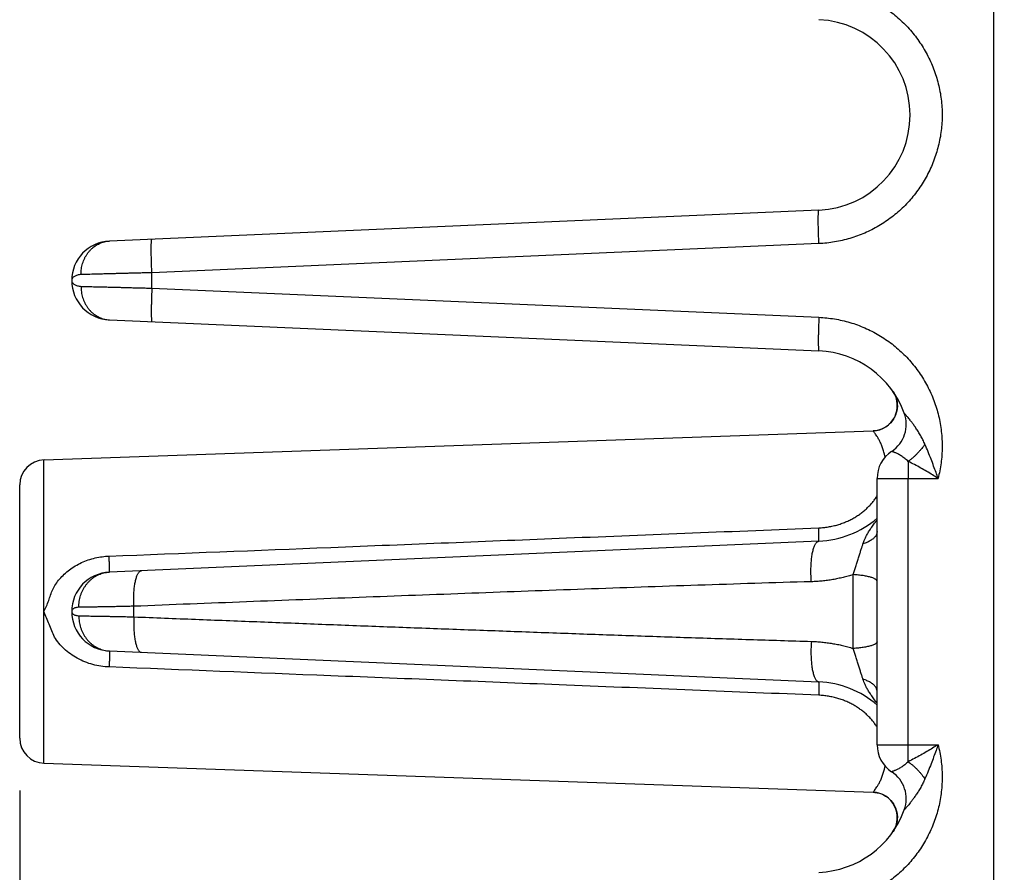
# Model space of a CAD drawing. Header units: inches. Extents: x 0 to 22, y 0 to 17.
# Tile 20 of 49: x 9.6 to 10.8, y 5 to 6. Entities that reach past the tile are written whole.
import ezdxf

# ---------------------------------------------------------------- set-up
doc = ezdxf.new("R2010")
doc.units = ezdxf.units.IN
doc.header["$LTSCALE"] = 1.21
doc.header["$MEASUREMENT"] = 0
doc.layers.get('0').update_dxf_attribs({"linetype": 'CONTINUOUS'})
doc.layers.add('DIMENSIONS', color=7, linetype='CONTINUOUS')
doc.styles.get("Standard").update_dxf_attribs({"font": 'txt', "width": 0.8})
doc.dimstyles.new('DIMSTYLE_1', dxfattribs={"dimtxt": 0.125, "dimasz": 0.18, "dimexe": 0.18, "dimexo": 0.0625, "dimgap": 0.09, "dimtad": 0, "dimtih": 1, "dimtoh": 1, "dimdec": 3, "dimzin": 4, "dimdsep": 46, "dimtxsty": 'STANDARD', "dimblk": '_FILLED', "dimblk1": '_FILLED', "dimblk2": '_FILLED', "dimcen": 0.09, "dimadec": 0, "dimazin": 0, "dimtp": 0.01, "dimtm": 0.01, "dimtfac": 1, "dimtdec": 3, "dimtofl": 0, "dimtmove": 0, "dimatfit": 3, "dimldrblk": '_FILLED', "dimfxl": 1, "dimtolj": 1, "dimtzin": 4, "dimarcsym": 0})

# ---------------------------------------------------------------- blocks, each defined once
blk = doc.blocks.new('_FILLED')
at = {"color": 0, "linetype": 'BYBLOCK'}
blk.add_solid([(0, 0), (-1, 0.1736), (-1, -0.1736)], dxfattribs=at)
blk = doc.blocks.new('*D2')
at = {"layer": 'DIMENSIONS', "color": 2, "linetype": 'CONTINUOUS'}
for p, q in [((12.6864, 5.8608), (12.6864, 1.932)), ((9.6424, 5.0785), (9.6424, 1.932)), ((9.6424, 2.057), (10.5483, 2.057)), ((12.6864, 2.057), (11.9983, 2.057))]:
    blk.add_line(p, q, dxfattribs=at)
at = {"layer": 'DIMENSIONS', "color": 2, "linetype": 'CONTINUOUS', "xscale": 0.18, "yscale": 0.18, "zscale": 0.18, "rotation": 180}
blk.add_blockref('_FILLED', (9.6424, 2.057), dxfattribs=at)
at = {"layer": 'DIMENSIONS', "color": 2, "linetype": 'CONTINUOUS', "xscale": 0.18, "yscale": 0.18, "zscale": 0.18}
blk.add_blockref('_FILLED', (12.6864, 2.057), dxfattribs=at)
at = {"layer": 'DIMENSIONS', "color": 2, "linetype": 'CONTINUOUS', "width": 0.8}
for s, p in [('[', (11.2358, 1.9945)), (']', (11.8358, 1.9945)), ('3.044', (10.6108, 1.9945)), ('77.32', (11.3358, 1.9945))]:
    blk.add_text(s, height=0.125, dxfattribs=at).set_placement(p)
blk = doc.blocks.new('*D3')
at = {"layer": 'DIMENSIONS', "color": 2, "linetype": 'CONTINUOUS'}
for p, q in [((12.6864, 5.8214), (12.6864, 2.682)), ((12.5064, 5.5693), (12.5064, 2.682)), ((12.5064, 2.807), (11.8896, 2.807)), ((12.6864, 2.807), (13.0464, 2.807))]:
    blk.add_line(p, q, dxfattribs=at)
at = {"layer": 'DIMENSIONS', "color": 2, "linetype": 'CONTINUOUS', "xscale": 0.18, "yscale": 0.18, "zscale": 0.18}
blk.add_blockref('_FILLED', (12.5064, 2.807), dxfattribs=at)
at = {"layer": 'DIMENSIONS', "color": 2, "linetype": 'CONTINUOUS', "xscale": 0.18, "yscale": 0.18, "zscale": 0.18, "rotation": 180}
blk.add_blockref('_FILLED', (12.6864, 2.807), dxfattribs=at)
at = {"layer": 'DIMENSIONS', "color": 2, "linetype": 'CONTINUOUS', "width": 0.8}
for s, p in [('[', (11.2271, 2.7445)), (']', (11.7271, 2.7445)), ('.180', (10.7021, 2.7445)), ('4.57', (11.3271, 2.7445))]:
    blk.add_text(s, height=0.125, dxfattribs=at).set_placement(p)

msp = doc.modelspace()

# ---------------------------------------------------------------- linework, layer by layer
at = {"color": 7, "linetype": 'CONTINUOUS'}
for p, q in [((10.8044, 3.557), (10.8044, 7.107)), ((10.5956, 5.7709), (9.7493, 5.734)), ((10.5956, 5.731), (9.8, 5.6962)), ((9.8, 5.6778), (9.8, 5.6962)), ((9.7044, 5.687), (9.7044, 5.687)), ((9.8, 5.6778), (10.5956, 5.6431)), ((9.7493, 5.6401), (10.5956, 5.6031)), ((10.6838, 5.5547), (10.6853, 5.5524)), ((9.6713, 5.473), (10.6602, 5.5076)), ((9.6713, 5.111), (9.6713, 5.473)), ((10.665, 5.1331), (10.665, 5.4509)), ((10.665, 5.4509), (10.7377, 5.4509)), ((10.7019, 5.1331), (10.7019, 5.4509)), ((9.6424, 5.141), (9.6424, 5.4431)), ((10.5956, 5.3759), (9.7493, 5.339)), ((10.6364, 5.248), (10.6364, 5.336)), ((9.7785, 5.2857), (9.7785, 5.2983)), ((9.7044, 5.292), (9.7044, 5.292)), ((9.7493, 5.2451), (10.5956, 5.2081)), ((10.665, 5.1331), (10.7377, 5.1331)), ((9.6713, 5.111), (10.6602, 5.0765)), ((10.6794, 5.0687), (10.6813, 5.0668)), ((10.6813, 5.0668), (10.6831, 5.0647)), ((10.6831, 5.0647), (10.6846, 5.0625)), ((10.6846, 5.0625), (10.6859, 5.0601)), ((10.6859, 5.0601), (10.687, 5.0577)), ((10.687, 5.0577), (10.6879, 5.0551)), ((10.6879, 5.0551), (10.6886, 5.0525)), ((10.6886, 5.0525), (10.689, 5.0498)), ((10.6883, 5.0391), (10.6875, 5.0365)), ((10.6888, 5.0418), (10.6883, 5.0391)), ((10.6891, 5.0444), (10.6888, 5.0417)), ((10.689, 5.0498), (10.6892, 5.0471)), ((10.6892, 5.0471), (10.6891, 5.0444)), ((10.6853, 5.0316), (10.684, 5.0297)), ((10.6865, 5.034), (10.6852, 5.0316)), ((10.6875, 5.0365), (10.6865, 5.034))]:
    msp.add_line(p, q, dxfattribs=at)
for points in [[(10.6852, 5.5525), (10.6865, 5.5501), (10.6875, 5.5476), (10.6883, 5.545), (10.6888, 5.5423), (10.6891, 5.5396), (10.6892, 5.5369), (10.689, 5.5342), (10.6886, 5.5316), (10.6879, 5.529), (10.687, 5.5264), (10.6859, 5.5239), (10.6846, 5.5216), (10.6831, 5.5194), (10.6813, 5.5173), (10.6794, 5.5154), (10.6773, 5.5137), (10.6751, 5.5121), (10.6728, 5.5108), (10.6703, 5.5097)], [(10.6703, 5.5097), (10.6677, 5.5088), (10.6651, 5.5081), (10.6625, 5.5077), (10.6602, 5.5076)], [(10.6602, 5.0765), (10.6625, 5.0763), (10.6651, 5.0759), (10.6677, 5.0753), (10.6703, 5.0744)], [(10.6625, 5.0763), (10.6651, 5.0759), (10.6677, 5.0753)], [(10.6703, 5.0744), (10.6728, 5.0733), (10.6751, 5.0719), (10.6773, 5.0704), (10.6794, 5.0687)]]:
    msp.add_lwpolyline(points, dxfattribs=at)
for centre, radius, start, end in [((10.5907, 5.8845), 0.1137, 272.5, 87.5), ((9.7514, 5.687), 0.047, 92.4972, 267.4997), ((10.5907, 5.4895), 0.1137, 20.1643, 87.5), ((10.6592, 5.5376), 0.03, 271.9987, 34.3471), ((10.6612, 5.5154), 0.0386, 303.3294, 20.1662), ((9.6724, 5.4431), 0.03, 92, 180), ((10.7036, 5.4509), 0.0386, 123.3294, 180), ((10.5907, 5.4895), 0.1137, 272.5, 310.828), ((9.7514, 5.292), 0.047, 92.5, 267.5), ((10.5907, 5.0945), 0.1137, 49.1718, 87.5), ((9.6724, 5.141), 0.03, 180, 268), ((10.7036, 5.1331), 0.0386, 180, 236.6706), ((10.6612, 5.0686), 0.0386, 339.8341, 56.6706), ((10.6592, 5.0465), 0.03, 325.6798, 88.002), ((10.5907, 5.0945), 0.1137, 272.5, 339.8358)]:
    msp.add_arc(centre, radius, start, end, dxfattribs=at)
for points, knots in [([(10.5956, 6.0381), (10.5987, 6.0379), (10.605, 6.0375), (10.6143, 6.0362), (10.6235, 6.0344), (10.6326, 6.032), (10.6416, 6.029), (10.6503, 6.0255), (10.6588, 6.0215), (10.667, 6.017), (10.675, 6.012), (10.6826, 6.0065), (10.6899, 6.0005), (10.6968, 5.9941), (10.7033, 5.9874), (10.7093, 5.9802), (10.7149, 5.9727), (10.7201, 5.9648), (10.7247, 5.9566), (10.7289, 5.9482), (10.7325, 5.9396), (10.7356, 5.9307), (10.7381, 5.9217), (10.7401, 5.9125), (10.7416, 5.9032), (10.7424, 5.8939), (10.7427, 5.8845), (10.7424, 5.8751), (10.7416, 5.8658), (10.7401, 5.8565), (10.7381, 5.8474), (10.7356, 5.8383), (10.7325, 5.8295), (10.7289, 5.8208), (10.7247, 5.8124), (10.7201, 5.8042), (10.7149, 5.7964), (10.7093, 5.7889), (10.7033, 5.7817), (10.6968, 5.7749), (10.6899, 5.7685), (10.6826, 5.7626), (10.675, 5.7571), (10.667, 5.7521), (10.6588, 5.7475), (10.6503, 5.7435), (10.6416, 5.74), (10.6326, 5.7371), (10.6235, 5.7347), (10.6143, 5.7328), (10.605, 5.7316), (10.5987, 5.7311), (10.5956, 5.731)], [0, 0, 0, 0, 0.019975, 0.039999, 0.060045, 0.080091, 0.100121, 0.120144, 0.140168, 0.160191, 0.180209, 0.200223, 0.220231, 0.240235, 0.260235, 0.280231, 0.300223, 0.320212, 0.340197, 0.36018, 0.38016, 0.400139, 0.420116, 0.440092, 0.460067, 0.480042, 0.500017, 0.519992, 0.539967, 0.559943, 0.579919, 0.599896, 0.619874, 0.639854, 0.659836, 0.679821, 0.699808, 0.719799, 0.739794, 0.759793, 0.779796, 0.799803, 0.819815, 0.839833, 0.859855, 0.879877, 0.899899, 0.919929, 0.939973, 0.960015, 0.980032, 1, 1, 1, 1]), ([(10.5956, 5.731), (10.5956, 5.7321), (10.5955, 5.7343), (10.5954, 5.7375), (10.5952, 5.7408), (10.5951, 5.7439), (10.5951, 5.747), (10.595, 5.7499), (10.5949, 5.7528), (10.5949, 5.7554), (10.5949, 5.758), (10.5949, 5.7603), (10.5949, 5.7624), (10.5949, 5.7643), (10.595, 5.766), (10.5951, 5.7675), (10.5951, 5.7687), (10.5952, 5.7696), (10.5953, 5.7703), (10.5954, 5.7707), (10.5956, 5.7709), (10.5956, 5.7709)], [0, 0, 0, 0, 0.082336, 0.1641, 0.244734, 0.323691, 0.400434, 0.474441, 0.545209, 0.612258, 0.675133, 0.733407, 0.786688, 0.834615, 0.876868, 0.913166, 0.943276, 0.967014, 0.984268, 0.995056, 1, 1, 1, 1]), ([(9.7155, 5.694), (9.7155, 5.6952), (9.7156, 5.6974), (9.7159, 5.7008), (9.7165, 5.7041), (9.7174, 5.7074), (9.7185, 5.7106), (9.7198, 5.7136), (9.7214, 5.7165), (9.7232, 5.7192), (9.7251, 5.7218), (9.7273, 5.7241), (9.7297, 5.7263), (9.7322, 5.7282), (9.7348, 5.7298), (9.7375, 5.7312), (9.7404, 5.7324), (9.7433, 5.7332), (9.7463, 5.7338), (9.7483, 5.734), (9.7493, 5.734)], [0, 0, 0, 0, 0.058843, 0.117555, 0.176052, 0.234253, 0.292085, 0.349484, 0.406398, 0.462787, 0.518625, 0.573904, 0.628629, 0.682822, 0.736524, 0.789787, 0.842681, 0.895286, 0.947693, 1, 1, 1, 1]), ([(9.8, 5.6962), (9.7999, 5.6973), (9.7999, 5.6995), (9.7997, 5.7028), (9.7996, 5.706), (9.7995, 5.7092), (9.7994, 5.7122), (9.7994, 5.7152), (9.7993, 5.718), (9.7993, 5.7207), (9.7993, 5.7232), (9.7993, 5.7256), (9.7993, 5.7277), (9.7993, 5.7296), (9.7994, 5.7313), (9.7994, 5.7327), (9.7995, 5.7339), (9.7996, 5.7349), (9.7997, 5.7356), (9.7998, 5.736), (9.7999, 5.7362), (9.8, 5.7362)], [0, 0, 0, 0, 0.082336, 0.1641, 0.244734, 0.323691, 0.400434, 0.474441, 0.545209, 0.612258, 0.675133, 0.733408, 0.786689, 0.834616, 0.876868, 0.913167, 0.943276, 0.967015, 0.984269, 0.995056, 1, 1, 1, 1]), ([(9.8, 5.6962), (9.7978, 5.6962), (9.7935, 5.6961), (9.787, 5.6959), (9.7806, 5.6957), (9.7743, 5.6956), (9.7681, 5.6954), (9.7621, 5.6953), (9.7562, 5.6951), (9.7506, 5.695), (9.7452, 5.6948), (9.74, 5.6947), (9.7352, 5.6945), (9.7306, 5.6944), (9.7263, 5.6943), (9.7224, 5.6942), (9.7189, 5.6941), (9.7166, 5.6941), (9.7155, 5.694)], [0, 0, 0, 0, 0.077517, 0.15446, 0.230479, 0.305247, 0.378453, 0.449795, 0.518978, 0.585714, 0.649721, 0.710728, 0.768473, 0.822707, 0.873189, 0.919698, 0.962031, 1, 1, 1, 1]), ([(9.7155, 5.694), (9.7148, 5.694), (9.7133, 5.6939), (9.7112, 5.6935), (9.7093, 5.6928), (9.7076, 5.6919), (9.7062, 5.6909), (9.7052, 5.6897), (9.7045, 5.6884), (9.7044, 5.6875), (9.7044, 5.6871)], [0, 0, 0, 0, 0.154146, 0.304815, 0.448153, 0.58107, 0.701671, 0.810222, 0.908679, 1, 1, 1, 1]), ([(9.7044, 5.687), (9.7044, 5.6866), (9.7045, 5.6857), (9.7052, 5.6844), (9.7062, 5.6832), (9.7076, 5.6821), (9.7093, 5.6813), (9.7112, 5.6806), (9.7133, 5.6802), (9.7148, 5.68), (9.7155, 5.68)], [0, 0, 0, 0, 0.090414, 0.189012, 0.297597, 0.418302, 0.551295, 0.694711, 0.845551, 1, 1, 1, 1]), ([(9.7155, 5.68), (9.7155, 5.6789), (9.7156, 5.6766), (9.7159, 5.6733), (9.7165, 5.6699), (9.7174, 5.6667), (9.7185, 5.6635), (9.7198, 5.6605), (9.7214, 5.6576), (9.7232, 5.6548), (9.7251, 5.6523), (9.7273, 5.6499), (9.7297, 5.6478), (9.7322, 5.6459), (9.7348, 5.6442), (9.7375, 5.6428), (9.7404, 5.6417), (9.7433, 5.6409), (9.7463, 5.6403), (9.7483, 5.6401), (9.7493, 5.6401)], [0, 0, 0, 0, 0.058842, 0.117555, 0.176052, 0.234253, 0.292085, 0.349484, 0.406397, 0.462786, 0.518625, 0.573904, 0.628628, 0.682822, 0.736523, 0.789786, 0.84268, 0.895286, 0.947693, 1, 1, 1, 1]), ([(9.7155, 5.68), (9.7166, 5.68), (9.7189, 5.6799), (9.7224, 5.6798), (9.7263, 5.6797), (9.7306, 5.6796), (9.7352, 5.6795), (9.74, 5.6794), (9.7452, 5.6793), (9.7506, 5.6791), (9.7562, 5.679), (9.7621, 5.6788), (9.7681, 5.6787), (9.7743, 5.6785), (9.7806, 5.6783), (9.787, 5.6782), (9.7935, 5.678), (9.7978, 5.6779), (9.8, 5.6778)], [0, 0, 0, 0, 0.037969, 0.080302, 0.126811, 0.177293, 0.231526, 0.289271, 0.350278, 0.414285, 0.481021, 0.550204, 0.621546, 0.694753, 0.76952, 0.84554, 0.922483, 1, 1, 1, 1]), ([(9.8, 5.6778), (9.7999, 5.6767), (9.7999, 5.6745), (9.7997, 5.6713), (9.7996, 5.668), (9.7995, 5.6649), (9.7994, 5.6618), (9.7994, 5.6589), (9.7993, 5.656), (9.7993, 5.6534), (9.7993, 5.6508), (9.7993, 5.6485), (9.7993, 5.6464), (9.7993, 5.6445), (9.7994, 5.6428), (9.7994, 5.6413), (9.7995, 5.6401), (9.7996, 5.6392), (9.7997, 5.6385), (9.7998, 5.6381), (9.7999, 5.6379), (9.8, 5.6379)], [0, 0, 0, 0, 0.082336, 0.1641, 0.244734, 0.323691, 0.400434, 0.474441, 0.545209, 0.612258, 0.675133, 0.733408, 0.786689, 0.834616, 0.876868, 0.913167, 0.943276, 0.967015, 0.984269, 0.995056, 1, 1, 1, 1]), ([(10.5956, 5.6431), (10.5956, 5.642), (10.5955, 5.6398), (10.5954, 5.6365), (10.5952, 5.6333), (10.5951, 5.6301), (10.5951, 5.6271), (10.595, 5.6241), (10.5949, 5.6213), (10.5949, 5.6186), (10.5949, 5.6161), (10.5949, 5.6138), (10.5949, 5.6116), (10.5949, 5.6097), (10.595, 5.608), (10.5951, 5.6066), (10.5951, 5.6054), (10.5952, 5.6044), (10.5953, 5.6037), (10.5954, 5.6033), (10.5956, 5.6031), (10.5956, 5.6031)], [0, 0, 0, 0, 0.082336, 0.1641, 0.244734, 0.323691, 0.400434, 0.474441, 0.545209, 0.612258, 0.675133, 0.733408, 0.786688, 0.834615, 0.876868, 0.913166, 0.943276, 0.967014, 0.984268, 0.995056, 1, 1, 1, 1]), ([(10.5956, 5.6431), (10.5987, 5.6429), (10.6049, 5.6425), (10.6142, 5.6412), (10.6234, 5.6394), (10.6326, 5.637), (10.6416, 5.634), (10.6504, 5.6305), (10.6589, 5.6265), (10.6672, 5.6219), (10.6752, 5.6168), (10.6829, 5.6113), (10.6902, 5.6053), (10.6971, 5.5988), (10.7036, 5.592), (10.7097, 5.5847), (10.7153, 5.5771), (10.7205, 5.5691), (10.7251, 5.5609), (10.7293, 5.5524), (10.7329, 5.5437), (10.7359, 5.5347), (10.7384, 5.5256), (10.7404, 5.5163), (10.7417, 5.5069), (10.7425, 5.4975), (10.7427, 5.488), (10.7423, 5.4786), (10.7414, 5.4693), (10.7398, 5.46), (10.7385, 5.4539), (10.7377, 5.4509)], [0, 0, 0, 0, 0.034029, 0.068256, 0.102644, 0.137154, 0.171744, 0.206372, 0.240997, 0.275581, 0.310127, 0.344655, 0.379186, 0.413733, 0.448296, 0.482865, 0.517436, 0.552001, 0.586554, 0.621089, 0.6556, 0.690105, 0.724626, 0.759188, 0.793792, 0.8284, 0.86297, 0.897457, 0.931818, 0.966012, 1, 1, 1, 1]), ([(10.7221, 5.4916), (10.7214, 5.4934), (10.7197, 5.4968), (10.7171, 5.5018), (10.7143, 5.5064), (10.7115, 5.5107), (10.7089, 5.5145), (10.7065, 5.5176), (10.7045, 5.5202), (10.7028, 5.5224), (10.7013, 5.5241), (10.7002, 5.5254), (10.6993, 5.5265), (10.6986, 5.5273), (10.6981, 5.5279), (10.6977, 5.5283), (10.6975, 5.5286), (10.6974, 5.5287), (10.6974, 5.5287)], [0, 0, 0, 0, 0.127342, 0.254261, 0.377411, 0.492841, 0.595756, 0.683609, 0.7569, 0.81752, 0.866949, 0.906414, 0.937229, 0.960632, 0.977745, 0.98952, 0.99684, 1, 1, 1, 1]), ([(10.6745, 5.4762), (10.6743, 5.4774), (10.6737, 5.4803), (10.6725, 5.4848), (10.6708, 5.4896), (10.6689, 5.4939), (10.6669, 5.4977), (10.665, 5.5009), (10.6634, 5.5034), (10.6621, 5.5052), (10.6611, 5.5065), (10.6606, 5.5072), (10.6603, 5.5075), (10.6602, 5.5076)], [0, 0, 0, 0, 0.105032, 0.254819, 0.400736, 0.538886, 0.663612, 0.769941, 0.855764, 0.920722, 0.965592, 0.991607, 1, 1, 1, 1]), ([(10.7221, 5.4916), (10.7215, 5.4908), (10.7203, 5.4891), (10.7184, 5.4866), (10.7163, 5.4842), (10.7141, 5.4818), (10.7119, 5.4794), (10.7095, 5.4772), (10.7071, 5.475), (10.7046, 5.473), (10.703, 5.4717), (10.7021, 5.4711)], [0, 0, 0, 0, 0.107157, 0.216805, 0.32832, 0.441058, 0.55436, 0.667564, 0.780006, 0.891031, 1, 1, 1, 1]), ([(10.7377, 5.4509), (10.7369, 5.4533), (10.7352, 5.4581), (10.7324, 5.4657), (10.7294, 5.474), (10.7259, 5.4827), (10.7234, 5.4886), (10.7221, 5.4916)], [0, 0, 0, 0, 0.168137, 0.35484, 0.557501, 0.773468, 1, 1, 1, 1]), ([(10.7021, 5.4711), (10.7015, 5.4718), (10.7001, 5.473), (10.698, 5.4748), (10.6959, 5.4763), (10.6938, 5.4777), (10.6918, 5.4789), (10.6899, 5.48), (10.6882, 5.4808), (10.6867, 5.4815), (10.6854, 5.4821), (10.6843, 5.4825), (10.6835, 5.4828), (10.6829, 5.483), (10.6826, 5.4831), (10.6824, 5.4832), (10.6824, 5.4832)], [0, 0, 0, 0, 0.118444, 0.235915, 0.350149, 0.458888, 0.560192, 0.652526, 0.734752, 0.806137, 0.866261, 0.914987, 0.952458, 0.978956, 0.994727, 1, 1, 1, 1]), ([(10.7021, 5.4711), (10.7021, 5.4703), (10.7021, 5.4688), (10.702, 5.4664), (10.702, 5.4639), (10.7019, 5.4614), (10.7019, 5.4588), (10.7019, 5.4562), (10.7019, 5.4536), (10.7019, 5.4518), (10.7019, 5.4509)], [0, 0, 0, 0, 0.115269, 0.234289, 0.356539, 0.481594, 0.609058, 0.738338, 0.868831, 1, 1, 1, 1]), ([(10.7377, 5.4509), (10.7355, 5.4523), (10.7311, 5.4551), (10.7242, 5.4592), (10.7171, 5.4633), (10.7097, 5.4673), (10.7047, 5.4699), (10.7021, 5.4711)], [0, 0, 0, 0, 0.187729, 0.384219, 0.586906, 0.793083, 1, 1, 1, 1]), ([(10.5954, 5.3919), (10.5973, 5.392), (10.6012, 5.3922), (10.6069, 5.393), (10.6126, 5.3941), (10.6182, 5.3956), (10.6235, 5.3973), (10.6287, 5.3994), (10.6337, 5.4017), (10.6384, 5.4043), (10.6428, 5.4071), (10.647, 5.4101), (10.6509, 5.4134), (10.6545, 5.4168), (10.6579, 5.4203), (10.661, 5.4241), (10.6633, 5.4273), (10.6646, 5.4293), (10.665, 5.43)], [0, 0, 0, 0, 0.07054, 0.141039, 0.211209, 0.280769, 0.34946, 0.417024, 0.483245, 0.548106, 0.611672, 0.674008, 0.735233, 0.795476, 0.854839, 0.913475, 0.971614, 1, 1, 1, 1]), ([(9.749, 5.3582), (9.8371, 5.3616), (10.019, 5.3688), (10.3011, 5.3801), (10.4951, 5.3878), (10.5954, 5.3919)], [0, 0, 0, 0, 0.312217, 0.64467, 1, 1, 1, 1]), ([(10.5956, 5.3759), (10.5957, 5.3759), (10.5956, 5.3762), (10.5957, 5.3765), (10.5957, 5.3771), (10.5957, 5.378), (10.5957, 5.379), (10.5957, 5.3803), (10.5957, 5.3818), (10.5956, 5.3835), (10.5956, 5.3854), (10.5955, 5.3874), (10.5954, 5.3896), (10.5954, 5.3911), (10.5954, 5.3919)], [0, 0, 0, 0, 0.008137, 0.031193, 0.069235, 0.121993, 0.189051, 0.269871, 0.363798, 0.47007, 0.587825, 0.716107, 0.853872, 1, 1, 1, 1]), ([(10.6481, 5.3727), (10.6484, 5.3737), (10.6492, 5.3759), (10.6506, 5.3794), (10.6526, 5.3831), (10.6549, 5.3872), (10.6578, 5.3916), (10.6612, 5.3964), (10.6637, 5.3997), (10.665, 5.4013)], [0, 0, 0, 0, 0.098723, 0.209961, 0.335284, 0.476017, 0.63349, 0.808755, 1, 1, 1, 1]), ([(10.665, 5.3874), (10.665, 5.3869), (10.6649, 5.3859), (10.6645, 5.3845), (10.6639, 5.383), (10.663, 5.3816), (10.6618, 5.3803), (10.6605, 5.379), (10.6589, 5.3778), (10.6571, 5.3766), (10.6551, 5.3755), (10.6529, 5.3744), (10.6506, 5.3735), (10.6489, 5.3729), (10.6481, 5.3727)], [0, 0, 0, 0, 0.06076, 0.122976, 0.18797, 0.256838, 0.330408, 0.409251, 0.493707, 0.583916, 0.67986, 0.781381, 0.888214, 1, 1, 1, 1]), ([(10.5866, 5.3276), (10.5865, 5.3288), (10.5864, 5.3312), (10.5862, 5.3348), (10.5861, 5.3383), (10.5861, 5.3419), (10.5862, 5.3454), (10.5863, 5.3488), (10.5866, 5.3521), (10.5869, 5.3552), (10.5873, 5.3582), (10.5877, 5.3611), (10.5883, 5.3637), (10.5889, 5.3661), (10.5896, 5.3683), (10.5903, 5.3702), (10.5911, 5.3719), (10.5919, 5.3733), (10.5928, 5.3744), (10.5937, 5.3753), (10.5946, 5.3758), (10.5953, 5.3759), (10.5956, 5.3759)], [0, 0, 0, 0, 0.069635, 0.139607, 0.209439, 0.278653, 0.346778, 0.413352, 0.477927, 0.540076, 0.599393, 0.655503, 0.708065, 0.756779, 0.801398, 0.841737, 0.877695, 0.909286, 0.936687, 0.960325, 0.981002, 1, 1, 1, 1]), ([(10.6364, 5.3361), (10.6369, 5.3377), (10.6379, 5.3409), (10.6395, 5.3459), (10.6411, 5.3509), (10.6428, 5.3559), (10.6443, 5.3607), (10.6457, 5.3651), (10.647, 5.3691), (10.6478, 5.3715), (10.6481, 5.3727)], [0, 0, 0, 0, 0.130594, 0.267601, 0.406954, 0.544532, 0.676144, 0.798198, 0.907223, 1, 1, 1, 1]), ([(9.6713, 5.292), (9.6733, 5.2963), (9.6773, 5.3049), (9.6811, 5.3189), (9.6898, 5.3314), (9.7015, 5.3424), (9.716, 5.351), (9.7322, 5.3564), (9.7435, 5.358), (9.749, 5.3582)], [0, 0, 0, 0, 0.129234, 0.256168, 0.392605, 0.538477, 0.691607, 0.847414, 1, 1, 1, 1]), ([(9.7493, 5.339), (9.7494, 5.339), (9.7494, 5.3393), (9.7494, 5.3396), (9.7494, 5.3402), (9.7494, 5.3411), (9.7494, 5.3422), (9.7494, 5.3436), (9.7494, 5.3451), (9.7494, 5.3469), (9.7493, 5.3489), (9.7493, 5.351), (9.7492, 5.3533), (9.7491, 5.3557), (9.7491, 5.3573), (9.749, 5.3582)], [0, 0, 0, 0, 0.007298, 0.027463, 0.060651, 0.106628, 0.165021, 0.235341, 0.316993, 0.409282, 0.511425, 0.622549, 0.741708, 0.867884, 1, 1, 1, 1]), ([(9.713, 5.2971), (9.7129, 5.2983), (9.713, 5.3006), (9.7134, 5.3042), (9.714, 5.3077), (9.715, 5.3111), (9.7161, 5.3144), (9.7176, 5.3176), (9.7193, 5.3206), (9.7212, 5.3235), (9.7233, 5.3262), (9.7256, 5.3286), (9.7281, 5.3309), (9.7308, 5.3329), (9.7337, 5.3346), (9.7366, 5.3361), (9.7397, 5.3373), (9.7428, 5.3382), (9.7461, 5.3388), (9.7482, 5.3389), (9.7493, 5.339)], [0, 0, 0, 0, 0.058056, 0.116015, 0.173809, 0.231378, 0.288664, 0.34562, 0.402205, 0.458389, 0.514154, 0.569493, 0.624412, 0.678928, 0.733072, 0.786885, 0.84042, 0.893738, 0.946907, 1, 1, 1, 1]), ([(9.7785, 5.2983), (9.7784, 5.2995), (9.7783, 5.3018), (9.7783, 5.3052), (9.7783, 5.3086), (9.7784, 5.3119), (9.7786, 5.3151), (9.7789, 5.3183), (9.7792, 5.3213), (9.7796, 5.3241), (9.7801, 5.3267), (9.7806, 5.3292), (9.7812, 5.3315), (9.7818, 5.3335), (9.7825, 5.3353), (9.7832, 5.3369), (9.784, 5.3382), (9.7848, 5.3392), (9.7856, 5.34), (9.7865, 5.3405), (9.7872, 5.3406), (9.7875, 5.3407)], [0, 0, 0, 0, 0.076677, 0.152881, 0.228124, 0.301928, 0.373829, 0.443375, 0.510137, 0.573713, 0.633728, 0.689846, 0.741772, 0.789265, 0.832151, 0.87034, 0.903862, 0.932918, 0.957971, 0.979877, 1, 1, 1, 1]), ([(10.6364, 5.336), (10.6344, 5.3354), (10.6304, 5.3342), (10.6244, 5.3327), (10.6183, 5.3313), (10.6121, 5.3301), (10.6059, 5.3292), (10.5996, 5.3284), (10.5931, 5.3279), (10.5888, 5.3277), (10.5866, 5.3276)], [0, 0, 0, 0, 0.123132, 0.24667, 0.370452, 0.49432, 0.618347, 0.743332, 0.870229, 1, 1, 1, 1]), ([(10.665, 5.3281), (10.665, 5.3283), (10.6649, 5.3288), (10.6644, 5.3296), (10.6636, 5.3303), (10.6626, 5.3309), (10.6613, 5.3316), (10.6597, 5.3322), (10.6579, 5.3328), (10.6559, 5.3334), (10.6536, 5.3339), (10.6511, 5.3344), (10.6485, 5.3349), (10.6456, 5.3352), (10.6427, 5.3356), (10.6396, 5.3359), (10.6375, 5.336), (10.6364, 5.3361)], [0, 0, 0, 0, 0.023942, 0.051256, 0.084218, 0.124019, 0.171177, 0.225824, 0.287859, 0.357022, 0.432942, 0.515155, 0.603128, 0.696262, 0.793913, 0.89539, 1, 1, 1, 1]), ([(10.5866, 5.3276), (10.5641, 5.327), (10.519, 5.3256), (10.4513, 5.3234), (10.3836, 5.3211), (10.3161, 5.3187), (10.2488, 5.3163), (10.1817, 5.3138), (10.1144, 5.3113), (10.0472, 5.3088), (9.98, 5.3062), (9.9129, 5.3036), (9.8457, 5.301), (9.8009, 5.2992), (9.7785, 5.2983)], [0, 0, 0, 0, 0.083527, 0.167379, 0.251248, 0.334827, 0.417953, 0.500987, 0.58426, 0.667562, 0.750654, 0.833636, 0.916691, 1, 1, 1, 1]), ([(9.713, 5.2971), (9.7123, 5.2971), (9.711, 5.297), (9.7092, 5.2966), (9.7075, 5.296), (9.7062, 5.2952), (9.7052, 5.2943), (9.7045, 5.2932), (9.7044, 5.2924), (9.7044, 5.292)], [0, 0, 0, 0, 0.18179, 0.355339, 0.515451, 0.658801, 0.785014, 0.896791, 1, 1, 1, 1]), ([(9.7785, 5.2983), (9.7763, 5.2983), (9.772, 5.2982), (9.7656, 5.2981), (9.7593, 5.2979), (9.7533, 5.2978), (9.7476, 5.2977), (9.7421, 5.2976), (9.7369, 5.2975), (9.732, 5.2974), (9.7275, 5.2973), (9.7233, 5.2973), (9.7195, 5.2972), (9.7161, 5.2971), (9.7139, 5.2971), (9.713, 5.2971)], [0, 0, 0, 0, 0.100147, 0.197996, 0.293048, 0.38484, 0.472941, 0.55694, 0.636446, 0.711086, 0.780509, 0.844393, 0.902444, 0.954392, 1, 1, 1, 1]), ([(9.749, 5.2259), (9.7425, 5.2261), (9.7293, 5.2281), (9.7108, 5.2354), (9.6952, 5.2467), (9.6833, 5.2607), (9.6777, 5.2769), (9.6733, 5.2869), (9.6713, 5.292)], [0, 0, 0, 0, 0.178439, 0.360437, 0.536401, 0.700377, 0.850788, 1, 1, 1, 1]), ([(9.7044, 5.292), (9.7044, 5.2917), (9.7045, 5.2909), (9.7052, 5.2898), (9.7062, 5.2888), (9.7075, 5.2881), (9.7092, 5.2875), (9.711, 5.2871), (9.7123, 5.287), (9.713, 5.287)], [0, 0, 0, 0, 0.103206, 0.214774, 0.340842, 0.484306, 0.64467, 0.818291, 1, 1, 1, 1]), ([(9.713, 5.287), (9.7129, 5.2858), (9.713, 5.2834), (9.7134, 5.2799), (9.714, 5.2764), (9.715, 5.273), (9.7161, 5.2697), (9.7176, 5.2665), (9.7193, 5.2634), (9.7212, 5.2606), (9.7233, 5.2579), (9.7256, 5.2554), (9.7281, 5.2532), (9.7308, 5.2512), (9.7337, 5.2495), (9.7366, 5.248), (9.7397, 5.2468), (9.7428, 5.2459), (9.7461, 5.2453), (9.7482, 5.2451), (9.7493, 5.2451)], [0, 0, 0, 0, 0.058057, 0.116016, 0.173811, 0.231379, 0.288666, 0.345622, 0.402207, 0.458391, 0.514156, 0.569495, 0.624414, 0.67893, 0.733073, 0.786886, 0.840421, 0.893739, 0.946907, 1, 1, 1, 1]), ([(9.713, 5.287), (9.7139, 5.287), (9.7161, 5.2869), (9.7195, 5.2869), (9.7233, 5.2868), (9.7275, 5.2867), (9.732, 5.2867), (9.7369, 5.2866), (9.7421, 5.2865), (9.7476, 5.2864), (9.7533, 5.2862), (9.7593, 5.2861), (9.7656, 5.286), (9.772, 5.2859), (9.7763, 5.2858), (9.7785, 5.2857)], [0, 0, 0, 0, 0.045608, 0.097557, 0.155607, 0.219491, 0.288914, 0.363554, 0.44306, 0.527059, 0.61516, 0.706951, 0.802004, 0.899853, 1, 1, 1, 1]), ([(9.7785, 5.2857), (9.7784, 5.2846), (9.7783, 5.2823), (9.7783, 5.2788), (9.7783, 5.2755), (9.7784, 5.2721), (9.7786, 5.2689), (9.7789, 5.2658), (9.7792, 5.2628), (9.7796, 5.26), (9.7801, 5.2573), (9.7806, 5.2548), (9.7812, 5.2526), (9.7818, 5.2505), (9.7825, 5.2487), (9.7832, 5.2472), (9.784, 5.2459), (9.7848, 5.2448), (9.7856, 5.244), (9.7865, 5.2435), (9.7872, 5.2434), (9.7875, 5.2434)], [0, 0, 0, 0, 0.076679, 0.152883, 0.228128, 0.301934, 0.373835, 0.443382, 0.510145, 0.573721, 0.633736, 0.689853, 0.741778, 0.789271, 0.832156, 0.870344, 0.903865, 0.93292, 0.957972, 0.979877, 1, 1, 1, 1]), ([(9.7785, 5.2857), (9.803, 5.2847), (9.8518, 5.2828), (9.9251, 5.28), (9.9984, 5.2771), (10.0717, 5.2743), (10.1451, 5.2716), (10.2185, 5.2689), (10.2919, 5.2662), (10.3654, 5.2636), (10.4392, 5.2611), (10.5129, 5.2587), (10.5621, 5.2572), (10.5866, 5.2564)], [0, 0, 0, 0, 0.090892, 0.18149, 0.272044, 0.362799, 0.453759, 0.544545, 0.635193, 0.726184, 0.817533, 0.908916, 1, 1, 1, 1]), ([(10.5866, 5.2564), (10.5865, 5.2552), (10.5864, 5.2529), (10.5862, 5.2493), (10.5861, 5.2457), (10.5861, 5.2422), (10.5862, 5.2387), (10.5863, 5.2353), (10.5866, 5.232), (10.5869, 5.2288), (10.5873, 5.2258), (10.5877, 5.223), (10.5883, 5.2204), (10.5889, 5.218), (10.5896, 5.2158), (10.5903, 5.2138), (10.5911, 5.2122), (10.5919, 5.2108), (10.5928, 5.2096), (10.5937, 5.2088), (10.5946, 5.2083), (10.5953, 5.2081), (10.5956, 5.2081)], [0, 0, 0, 0, 0.069633, 0.139603, 0.209433, 0.278645, 0.346769, 0.413341, 0.477916, 0.540064, 0.599382, 0.655492, 0.708054, 0.756769, 0.801388, 0.841729, 0.877689, 0.909281, 0.936683, 0.960323, 0.981001, 1, 1, 1, 1]), ([(10.5866, 5.2564), (10.5887, 5.2564), (10.5929, 5.2562), (10.5992, 5.2557), (10.6054, 5.2549), (10.6116, 5.254), (10.6178, 5.2529), (10.6239, 5.2515), (10.6302, 5.2499), (10.6343, 5.2487), (10.6364, 5.248)], [0, 0, 0, 0, 0.124175, 0.248097, 0.371839, 0.495475, 0.619259, 0.744001, 0.870612, 1, 1, 1, 1]), ([(10.665, 5.256), (10.665, 5.2558), (10.6649, 5.2552), (10.6644, 5.2545), (10.6636, 5.2538), (10.6626, 5.2531), (10.6613, 5.2525), (10.6597, 5.2518), (10.6579, 5.2512), (10.6559, 5.2507), (10.6536, 5.2501), (10.6511, 5.2496), (10.6485, 5.2492), (10.6456, 5.2488), (10.6427, 5.2485), (10.6396, 5.2482), (10.6375, 5.2481), (10.6364, 5.248)], [0, 0, 0, 0, 0.023936, 0.051246, 0.084206, 0.124008, 0.171169, 0.225821, 0.287862, 0.357032, 0.432959, 0.515179, 0.603158, 0.696299, 0.793956, 0.895438, 1, 1, 1, 1]), ([(9.7493, 5.2451), (9.7494, 5.2451), (9.7494, 5.2448), (9.7494, 5.2445), (9.7494, 5.2438), (9.7494, 5.243), (9.7494, 5.2418), (9.7494, 5.2405), (9.7494, 5.2389), (9.7494, 5.2372), (9.7493, 5.2352), (9.7493, 5.2331), (9.7492, 5.2308), (9.7491, 5.2284), (9.7491, 5.2267), (9.749, 5.2259)], [0, 0, 0, 0, 0.007306, 0.027482, 0.06068, 0.106668, 0.165071, 0.235399, 0.317056, 0.409347, 0.511487, 0.622604, 0.74175, 0.867907, 1, 1, 1, 1]), ([(10.6481, 5.2114), (10.6478, 5.2125), (10.647, 5.215), (10.6457, 5.219), (10.6443, 5.2234), (10.6428, 5.2281), (10.6411, 5.2331), (10.6395, 5.2382), (10.6379, 5.2431), (10.6369, 5.2464), (10.6364, 5.248)], [0, 0, 0, 0, 0.092984, 0.201998, 0.323926, 0.455405, 0.592922, 0.732284, 0.869328, 1, 1, 1, 1]), ([(10.5954, 5.1922), (10.4951, 5.1962), (10.3011, 5.204), (10.019, 5.2152), (9.8371, 5.2224), (9.749, 5.2259)], [0, 0, 0, 0, 0.355331, 0.687795, 1, 1, 1, 1]), ([(10.5956, 5.2081), (10.5957, 5.2081), (10.5956, 5.2079), (10.5957, 5.2076), (10.5957, 5.2069), (10.5957, 5.2061), (10.5957, 5.205), (10.5957, 5.2038), (10.5957, 5.2023), (10.5956, 5.2006), (10.5956, 5.1987), (10.5955, 5.1967), (10.5954, 5.1945), (10.5954, 5.193), (10.5954, 5.1922)], [0, 0, 0, 0, 0.008139, 0.031197, 0.069241, 0.122001, 0.189061, 0.269881, 0.363809, 0.470081, 0.587835, 0.716115, 0.853876, 1, 1, 1, 1]), ([(10.665, 5.1967), (10.665, 5.1972), (10.6649, 5.1982), (10.6645, 5.1996), (10.6639, 5.201), (10.663, 5.2024), (10.6618, 5.2038), (10.6605, 5.2051), (10.6589, 5.2063), (10.6571, 5.2075), (10.6551, 5.2086), (10.6529, 5.2096), (10.6506, 5.2106), (10.6489, 5.2111), (10.6481, 5.2114)], [0, 0, 0, 0, 0.060762, 0.12298, 0.187976, 0.256844, 0.330415, 0.409258, 0.493713, 0.583922, 0.679864, 0.781384, 0.888215, 1, 1, 1, 1]), ([(10.665, 5.1827), (10.6637, 5.1844), (10.6612, 5.1877), (10.6578, 5.1925), (10.6549, 5.1969), (10.6526, 5.201), (10.6506, 5.2047), (10.6492, 5.2081), (10.6484, 5.2103), (10.6481, 5.2114)], [0, 0, 0, 0, 0.19226, 0.367718, 0.524787, 0.665252, 0.790457, 0.901562, 1, 1, 1, 1]), ([(10.665, 5.1541), (10.6646, 5.1547), (10.6633, 5.1567), (10.661, 5.16), (10.6579, 5.1637), (10.6545, 5.1673), (10.6509, 5.1707), (10.647, 5.1739), (10.6428, 5.1769), (10.6384, 5.1797), (10.6337, 5.1823), (10.6287, 5.1847), (10.6236, 5.1867), (10.6182, 5.1885), (10.6126, 5.1899), (10.6069, 5.1911), (10.6012, 5.1918), (10.5973, 5.1921), (10.5954, 5.1922)], [0, 0, 0, 0, 0.028169, 0.08632, 0.144963, 0.204305, 0.264542, 0.325773, 0.388111, 0.451675, 0.516528, 0.582722, 0.650266, 0.718965, 0.788561, 0.858788, 0.929366, 1, 1, 1, 1]), ([(10.7377, 5.1331), (10.7385, 5.1301), (10.7398, 5.124), (10.7414, 5.1148), (10.7423, 5.1055), (10.7427, 5.096), (10.7425, 5.0866), (10.7417, 5.0771), (10.7404, 5.0677), (10.7384, 5.0585), (10.7359, 5.0494), (10.7329, 5.0404), (10.7293, 5.0317), (10.7251, 5.0232), (10.7205, 5.0149), (10.7154, 5.007), (10.7097, 4.9994), (10.7036, 4.9921), (10.6971, 4.9853), (10.6902, 4.9788), (10.6829, 4.9728), (10.6752, 4.9673), (10.6672, 4.9622), (10.6589, 4.9576), (10.6504, 4.9536), (10.6416, 4.95), (10.6326, 4.9471), (10.6235, 4.9447), (10.6142, 4.9428), (10.6049, 4.9416), (10.5987, 4.9411), (10.5956, 4.941)], [0, 0, 0, 0, 0.033985, 0.068174, 0.102529, 0.13701, 0.171574, 0.206178, 0.240779, 0.27534, 0.309862, 0.344369, 0.378883, 0.413419, 0.447974, 0.48254, 0.517112, 0.551684, 0.586247, 0.620797, 0.655329, 0.689858, 0.724406, 0.758992, 0.793618, 0.828248, 0.86284, 0.897351, 0.931741, 0.965969, 1, 1, 1, 1]), ([(10.7021, 5.1129), (10.7021, 5.1137), (10.7021, 5.1153), (10.702, 5.1177), (10.702, 5.1201), (10.7019, 5.1227), (10.7019, 5.1252), (10.7019, 5.1278), (10.7019, 5.1305), (10.7019, 5.1322), (10.7019, 5.1331)], [0, 0, 0, 0, 0.11527, 0.234289, 0.356539, 0.481594, 0.609058, 0.738338, 0.868831, 1, 1, 1, 1]), ([(10.7377, 5.1331), (10.7355, 5.1317), (10.7311, 5.129), (10.7242, 5.1248), (10.7171, 5.1207), (10.7097, 5.1167), (10.7047, 5.1142), (10.7021, 5.1129)], [0, 0, 0, 0, 0.18774, 0.384243, 0.586945, 0.793123, 1, 1, 1, 1]), ([(10.7377, 5.1331), (10.7369, 5.1308), (10.7352, 5.1259), (10.7324, 5.1183), (10.7294, 5.1101), (10.7259, 5.1014), (10.7234, 5.0955), (10.7221, 5.0924)], [0, 0, 0, 0, 0.168096, 0.354776, 0.55743, 0.773415, 1, 1, 1, 1]), ([(10.7021, 5.1129), (10.7015, 5.1123), (10.7001, 5.111), (10.698, 5.1093), (10.6959, 5.1077), (10.6938, 5.1063), (10.6918, 5.1051), (10.6899, 5.1041), (10.6882, 5.1032), (10.6867, 5.1026), (10.6854, 5.102), (10.6843, 5.1016), (10.6835, 5.1013), (10.6829, 5.1011), (10.6826, 5.1009), (10.6824, 5.1009), (10.6824, 5.1009)], [0, 0, 0, 0, 0.118428, 0.235883, 0.350098, 0.458828, 0.560129, 0.652464, 0.734692, 0.806061, 0.866162, 0.914881, 0.95237, 0.978904, 0.99471, 1, 1, 1, 1]), ([(10.7021, 5.1129), (10.703, 5.1123), (10.7046, 5.111), (10.7071, 5.109), (10.7095, 5.1069), (10.7119, 5.1046), (10.7141, 5.1023), (10.7163, 5.0999), (10.7184, 5.0975), (10.7203, 5.095), (10.7215, 5.0933), (10.7221, 5.0924)], [0, 0, 0, 0, 0.108969, 0.219994, 0.332436, 0.445639, 0.558942, 0.67168, 0.783195, 0.892843, 1, 1, 1, 1]), ([(10.6602, 5.0765), (10.6603, 5.0766), (10.6606, 5.0769), (10.6611, 5.0776), (10.6621, 5.0788), (10.6634, 5.0807), (10.665, 5.0832), (10.6669, 5.0863), (10.6689, 5.0901), (10.6708, 5.0944), (10.6725, 5.0992), (10.6737, 5.1037), (10.6743, 5.1066), (10.6745, 5.1078)], [0, 0, 0, 0, 0.008327, 0.034263, 0.079084, 0.143998, 0.229828, 0.335841, 0.459906, 0.597866, 0.743961, 0.8934, 1, 1, 1, 1]), ([(10.7221, 5.0924), (10.7214, 5.0907), (10.7197, 5.0873), (10.7171, 5.0823), (10.7143, 5.0776), (10.7115, 5.0734), (10.7089, 5.0696), (10.7065, 5.0665), (10.7045, 5.0638), (10.7028, 5.0617), (10.7013, 5.06), (10.7002, 5.0586), (10.6993, 5.0576), (10.6986, 5.0568), (10.6981, 5.0562), (10.6977, 5.0558), (10.6975, 5.0555), (10.6974, 5.0554), (10.6974, 5.0553)], [0, 0, 0, 0, 0.127125, 0.25394, 0.377026, 0.492372, 0.595274, 0.683183, 0.75657, 0.817258, 0.866761, 0.906289, 0.937136, 0.960566, 0.977724, 0.989521, 0.996837, 1, 1, 1, 1])]:
    msp.add_open_spline(points, degree=3, knots=knots, dxfattribs=at)
for points in [[(9.7044, 5.6871), (9.7044, 5.687), (9.7044, 5.687), (9.7044, 5.687)], [(9.7044, 5.687), (9.7044, 5.687), (9.7044, 5.687), (9.7044, 5.687)]]:
    msp.add_open_spline(points, degree=3, dxfattribs=at)

# ---------------------------------------------------------------- dimensions: what is measured, and where the dimension line sits
at = {"layer": 'DIMENSIONS', "color": 2, "linetype": 'CONTINUOUS'}
for base, p1, p2, picture, middle in [((9.6424, 2.057), (12.6864, 5.8608), (9.6424, 5.0785), '*D2', (11.2733, 2.057)), ((12.5064, 2.807), (12.6864, 5.8214), (12.5064, 5.5693), '*D3', (11.2646, 2.807))]:
    dim = msp.add_linear_dim(base=base, p1=p1, p2=p2, angle=180, dimstyle='DIMSTYLE_1', dxfattribs=at)
    dim.commit()
    dim.dimension.update_dxf_attribs({"geometry": picture, "text_midpoint": middle, "dimtype": 160})

doc.saveas('drawing.dxf')
